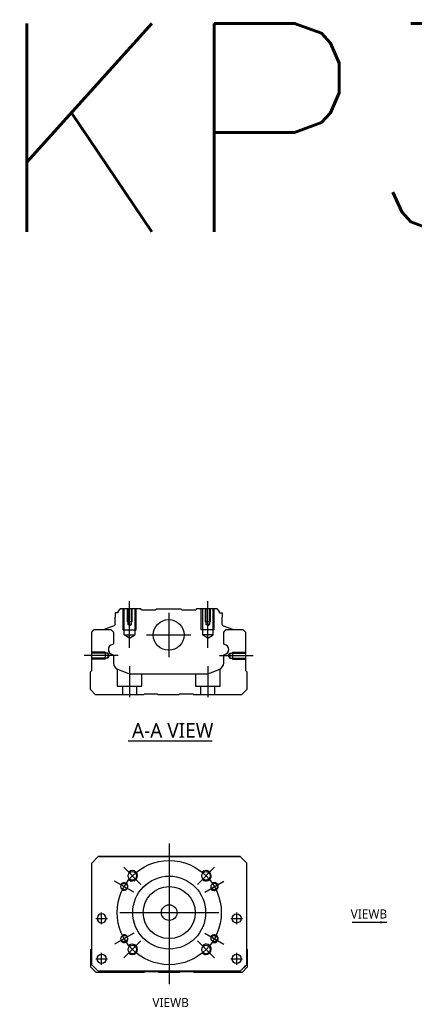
# Model space of a CAD drawing. Header units: millimetres. Extents: x -202 to 3135, y -1537 to 860.
# Tile 13 of 14: x -202 to -51, y -258 to 121. Entities that reach past the tile are written whole.
import ezdxf
from ezdxf.lldxf.tags import DXFTag

# ---------------------------------------------------------------- set-up
doc = ezdxf.new("R2010")
doc.units = ezdxf.units.MM
doc.layers.get('0').update_dxf_attribs({"linetype": 'CONTINUOUS'})
doc.styles.add('CHN', font='msjhbd.ttf')
doc.styles.add('DIM-7', font='SIMPLEX.shx', dxfattribs={"width": 0.7, "bigfont": 'chineset.shx'})
doc.styles.get("Standard").update_dxf_attribs({"font": 'txt.shx', "height": 0.5})
tags = doc.linetypes.add('DASHED', pattern=[25.72, 12.86, -12.86]).pattern_tags.tags
tags[6:7] = [DXFTag(74, 4), DXFTag(75, 0), DXFTag(340, '0'), DXFTag(46, 0.0), DXFTag(50, 0.0), DXFTag(44, 0.0), DXFTag(45, 0.0)]
tags[4:5] = [DXFTag(74, 4), DXFTag(75, 0), DXFTag(340, '0'), DXFTag(46, 0.0), DXFTag(50, 0.0), DXFTag(44, 0.0), DXFTag(45, 0.0)]
doc.dimstyles.new('CNS', dxfattribs={"dimtxt": 3.5, "dimasz": 2.5, "dimexe": 1, "dimexo": 1, "dimgap": 1, "dimtad": 1, "dimdsep": 46, "dimtxsty": 'DIM-7', "dimcen": 0.09, "dimclrd": 4, "dimclre": 4, "dimclrt": 1, "dimadec": 0, "dimazin": 0, "dimtfac": 1, "dimtmove": 0, "dimatfit": 3, "dimfxl": 0, "dimtvp": 0.971429, "dimtolj": 1, "dimarcsym": 0})

msp = doc.modelspace()

# ---------------------------------------------------------------- linework, layer by layer
at = {"linetype": 'Continuous'}
for p, q in [((-163.45, -105.67), (-164.45, -106.67)), ((-155.57, -105.67), (-163.45, -105.67)), ((-155.27, -105.97), (-155.57, -105.67)), ((-149.87, -105.97), (-149.57, -105.67)), ((-149.57, -105.67), (-140.17, -105.67)), ((-139.87, -105.97), (-140.17, -105.67)), ((-134.17, -105.67), (-134.47, -105.97)), ((-126.3, -105.67), (-134.17, -105.67)), ((-125.3, -106.67), (-126.3, -105.67)), ((-165.45, -107.17), (-165.45, -108.87)), ((-164.45, -107.17), (-165.45, -107.17)), ((-165.45, -111.67), (-165.45, -108.87)), ((-164.45, -106.67), (-164.45, -107.17)), ((-155.27, -105.97), (-149.87, -105.97)), ((-139.87, -105.97), (-134.47, -105.97)), ((-125.3, -107.17), (-125.3, -106.67)), ((-125.3, -107.17), (-124.3, -107.17)), ((-124.3, -107.17), (-124.3, -108.87)), ((-124.3, -111.67), (-124.3, -108.87)), ((-165.78, -112.14), (-169.35, -113.43)), ((-123.97, -112.14), (-120.39, -113.43)), ((-174.42, -114.62), (-173.42, -113.62)), ((-174.42, -129.32), (-174.42, -114.62)), ((-173.42, -113.62), (-167.09, -113.62)), ((-169.48, -113.59), (-169.49, -113.62)), ((-167.09, -113.62), (-166.09, -114.62)), ((-166.09, -114.62), (-166.09, -118.9)), ((-123.75, -114.62), (-122.75, -113.62)), ((-123.75, -118.9), (-123.75, -114.62)), ((-122.75, -113.62), (-116.42, -113.62)), ((-120.26, -113.59), (-120.26, -113.62)), ((-116.42, -113.62), (-115.42, -114.62)), ((-115.42, -114.62), (-115.42, -129.32)), ((-166.09, -123.63), (-166.09, -126.45)), ((-123.75, -126.45), (-123.75, -123.63)), ((-174.92, -129.82), (-174.42, -129.32)), ((-174.92, -136.62), (-174.92, -129.82)), ((-164.55, -128.76), (-160.99, -130.24)), ((-159.07, -130.62), (-130.77, -130.62)), ((-128.85, -130.24), (-125.29, -128.76)), ((-115.42, -129.32), (-114.92, -129.82)), ((-114.92, -129.82), (-114.92, -136.62)), ((-172.92, -138.62), (-174.92, -136.62)), ((-154.57, -138.62), (-172.92, -138.62)), ((-154.22, -138.37), (-154.57, -138.62)), ((-149.22, -138.37), (-154.22, -138.37)), ((-148.87, -138.62), (-149.22, -138.37)), ((-140.97, -138.62), (-148.87, -138.62)), ((-140.62, -138.37), (-140.97, -138.62)), ((-135.62, -138.37), (-140.62, -138.37)), ((-135.27, -138.62), (-135.62, -138.37)), ((-116.92, -138.62), (-135.27, -138.62)), ((-114.92, -136.62), (-116.92, -138.62)), ((-174.42, -203.29), (-171.92, -200.79)), ((-171.92, -200.79), (-174.42, -203.29)), ((-174.42, -242.29), (-174.42, -203.29)), ((-171.92, -200.79), (-117.42, -200.79)), ((-117.42, -200.79), (-171.92, -200.79)), ((-117.42, -200.79), (-114.92, -203.29)), ((-114.92, -203.29), (-117.42, -200.79)), ((-114.92, -242.29), (-114.92, -203.29)), ((-174.72, -236.44), (-174.42, -236.15)), ((-174.72, -243.24), (-174.72, -236.44)), ((-114.92, -236.24), (-114.72, -236.44)), ((-114.72, -236.44), (-114.72, -243.24)), ((-172.72, -245.24), (-174.72, -243.24)), ((-174.42, -242.29), (-171.92, -244.79)), ((-171.92, -244.79), (-173.42, -243.29)), ((-154.37, -245.24), (-172.72, -245.24)), ((-171.92, -244.79), (-171.92, -244.79)), ((-117.42, -244.79), (-171.92, -244.79)), ((-117.42, -244.79), (-171.92, -244.79)), ((-154.02, -244.99), (-154.37, -245.24)), ((-149.02, -244.99), (-154.02, -244.99)), ((-148.67, -245.24), (-149.02, -244.99)), ((-140.77, -245.24), (-148.67, -245.24)), ((-140.42, -244.99), (-140.77, -245.24)), ((-135.42, -244.99), (-140.42, -244.99)), ((-135.07, -245.24), (-135.42, -244.99)), ((-116.72, -245.24), (-135.07, -245.24)), ((-117.42, -244.79), (-114.92, -242.29)), ((-114.72, -243.24), (-116.72, -245.24))]:
    msp.add_line(p, q, dxfattribs=at)
at = {"linetype": 'DASHED', "ltscale": 0.1}
for p, q in [((-162.37, -113.67), (-162.37, -105.67)), ((-161.94, -115.67), (-161.94, -105.67)), ((-160.87, -105.67), (-160.87, -110.67)), ((-160.61, -105.67), (-160.61, -111.67)), ((-159.13, -111.67), (-159.13, -105.67)), ((-158.87, -110.67), (-158.87, -105.67)), ((-157.81, -105.67), (-157.81, -115.67)), ((-157.37, -113.67), (-157.37, -105.67)), ((-132.37, -113.67), (-132.37, -105.67)), ((-131.94, -105.67), (-131.94, -115.67)), ((-130.87, -105.67), (-130.87, -110.67)), ((-130.61, -105.67), (-130.61, -111.67)), ((-129.13, -111.67), (-129.13, -105.67)), ((-128.87, -110.67), (-128.87, -105.67)), ((-127.81, -115.67), (-127.81, -105.67)), ((-127.37, -113.67), (-127.37, -105.67)), ((-158.87, -110.67), (-160.87, -110.67)), ((-159.13, -111.67), (-160.61, -111.67)), ((-159.87, -112.1), (-160.61, -111.67)), ((-159.87, -112.1), (-159.13, -111.67)), ((-128.87, -110.67), (-130.87, -110.67)), ((-129.13, -111.67), (-130.61, -111.67)), ((-129.87, -112.1), (-130.61, -111.67)), ((-129.87, -112.1), (-129.13, -111.67)), ((-162.37, -113.67), (-157.37, -113.67)), ((-161.94, -115.67), (-157.81, -115.67)), ((-159.87, -116.86), (-161.94, -115.67)), ((-159.87, -116.86), (-157.81, -115.67)), ((-127.37, -113.67), (-132.37, -113.67)), ((-127.81, -115.67), (-131.94, -115.67)), ((-129.87, -116.86), (-131.94, -115.67)), ((-129.87, -116.86), (-127.81, -115.67)), ((-169.29, -122.32), (-174.29, -122.32)), ((-168.29, -122.61), (-174.29, -122.61)), ((-168.29, -124.63), (-174.29, -124.63)), ((-169.29, -122.32), (-169.29, -124.92)), ((-169.29, -124.7), (-169.29, -124.74)), ((-168.29, -122.61), (-168.29, -124.63)), ((-167.71, -123.62), (-168.29, -122.61)), ((-167.71, -123.62), (-168.29, -124.63)), ((-122, -123.62), (-121.42, -122.61)), ((-122, -123.62), (-121.42, -124.63)), ((-121.42, -122.61), (-121.42, -124.63)), ((-121.42, -122.61), (-115.42, -122.61)), ((-121.42, -124.63), (-115.42, -124.63)), ((-120.42, -122.32), (-120.42, -124.92)), ((-120.42, -122.32), (-115.42, -122.32)), ((-120.42, -124.7), (-120.42, -124.74)), ((-169.29, -124.92), (-174.29, -124.92)), ((-120.42, -124.92), (-115.42, -124.92)), ((-164.62, -128.75), (-164.62, -135.32)), ((-155.12, -135.32), (-155.12, -130.62)), ((-134.62, -130.62), (-134.62, -135.32)), ((-125.12, -135.32), (-125.12, -128.68)), ((-164.62, -135.32), (-155.12, -135.32)), ((-162.62, -135.32), (-162.62, -138.62)), ((-157.12, -138.62), (-157.12, -135.32)), ((-134.62, -135.32), (-125.12, -135.32)), ((-132.62, -135.32), (-132.62, -138.62)), ((-127.12, -138.62), (-127.12, -135.32))]:
    msp.add_line(p, q, dxfattribs=at)
at = {"ltscale": 0.1}
for p, q in [((-159.87, -120.67), (-159.87, -102.67)), ((-129.87, -120.67), (-129.87, -102.67)), ((-125.42, -123.62), (-112.42, -123.62)), ((-159.87, -127.62), (-159.87, -139.62)), ((-129.87, -127.62), (-129.87, -139.62))]:
    msp.add_line(p, q, dxfattribs=at)
at = {"linetype": 'DASHED'}
for p, q in [((-155.27, -105.97), (-155.27, -105.97)), ((-134.47, -105.97), (-134.47, -105.97)), ((-174.42, -203.29), (-174.42, -203.29)), ((-171.92, -200.79), (-171.92, -200.79)), ((-155.45, -200.79), (-157.9, -200.79)), ((-133.9, -200.79), (-131.45, -200.79)), ((-117.42, -200.79), (-117.42, -200.79)), ((-114.92, -203.29), (-114.92, -203.29)), ((-172.36, -224.54), (-172.36, -224.54)), ((-168.86, -224.54), (-168.86, -224.54)), ((-120.48, -224.54), (-120.48, -224.54)), ((-116.98, -224.54), (-116.98, -224.54)), ((-174.42, -227.79), (-174.42, -227.79)), ((-114.92, -227.79), (-114.92, -227.79)), ((-172.36, -240.04), (-172.36, -240.04)), ((-168.86, -240.04), (-168.86, -240.04)), ((-173.42, -243.29), (-173.42, -243.29)), ((-117.42, -244.79), (-114.92, -242.29)), ((-115.92, -243.29), (-117.42, -244.79)), ((-117.42, -244.79), (-117.42, -244.79)), ((-114.92, -242.29), (-115.92, -243.29)), ((-115.92, -243.29), (-115.92, -243.29))]:
    msp.add_line(p, q, dxfattribs=at)
at = {"ltscale": 0.3}
for p, q in [((-144.87, -107.17), (-144.87, -124.17)), ((-153.37, -115.67), (-136.37, -115.67)), ((-144.67, -195.79), (-144.67, -249.79)), ((-155.53, -211.44), (-162.1, -204.86)), ((-133.82, -211.44), (-127.24, -204.86)), ((-158.31, -214.42), (-165.67, -210.17)), ((-131.03, -214.42), (-123.67, -210.17)), ((-170.61, -226.79), (-170.61, -222.29)), ((-170.61, -226.79), (-170.61, -222.29)), ((-163.67, -222.29), (-125.67, -222.29)), ((-118.73, -226.79), (-118.73, -222.29)), ((-118.73, -226.79), (-118.73, -222.29)), ((-158.31, -230.17), (-165.67, -234.42)), ((-131.03, -230.17), (-123.67, -234.42)), ((-155.53, -233.14), (-162.1, -239.72)), ((-133.82, -233.14), (-127.24, -239.72)), ((-170.61, -242.29), (-170.61, -237.79)), ((-170.61, -242.29), (-170.61, -237.79)), ((-118.73, -242.29), (-118.73, -237.79)), ((-118.73, -242.29), (-118.73, -237.79))]:
    msp.add_line(p, q, dxfattribs=at)
for p, q in [((-164.32, -123.62), (-177.32, -123.62)), ((-160.46, -156.27), (-128.22, -156.27)), ((-172.86, -224.54), (-168.36, -224.54)), ((-172.86, -224.54), (-168.36, -224.54)), ((-120.98, -224.54), (-116.48, -224.54)), ((-120.98, -224.54), (-116.48, -224.54)), ((-172.86, -240.04), (-168.36, -240.04)), ((-172.86, -240.04), (-168.36, -240.04)), ((-120.98, -240.04), (-116.48, -240.04)), ((-120.98, -240.04), (-116.48, -240.04))]:
    msp.add_line(p, q)
at = {"linetype": 'Continuous'}
for centre, radius in [((-144.87, -115.67), 5.9), ((-158.81, -208.15), 1.65), ((-130.53, -208.15), 1.65), ((-161.99, -212.29), 1.25), ((-144.67, -222.29), 14), ((-127.35, -212.29), 1.25), ((-144.67, -222.29), 10), ((-144.67, -222.29), 3), ((-118.73, -224.54), 1.75), ((-161.99, -232.29), 1.25), ((-127.35, -232.29), 1.25), ((-158.81, -236.43), 1.65), ((-130.53, -236.43), 1.65), ((-170.61, -240.04), 1.75), ((-118.73, -240.04), 1.75)]:
    msp.add_circle(centre, radius, dxfattribs=at)
at = {"ltscale": 0.3}
msp.add_circle((-144.67, -222.29), 20, dxfattribs=at)
at = {"linetype": 'Continuous', "extrusion": (0, 0, -1)}
msp.add_circle((170.61, -224.54), 1.75, dxfattribs=at)
for centre, radius, start, end in [((165.95, -111.67), 0.5, 180, 250.1017), ((120.46, -113.62), 0.2, 109.8983, 172.0917), ((166.59, -118.9), 0.5, 180, 249.8105), ((123.25, -118.9), 0.5, 290.1895, 0), ((166.59, -123.63), 0.5, 110.1895, 180), ((123.25, -123.63), 0.5, 0, 69.8105)]:
    msp.add_arc(centre, radius, start, end, dxfattribs=at)
at = {"linetype": 'Continuous'}
for centre, radius, start, end in [((-123.8, -111.67), 0.5, 180, 250.1017), ((-169.28, -113.62), 0.2, 109.8983, 172.0917), ((-166.1, -121.27), 1.93, 99.5288, 260.4712), ((-123.74, -121.27), 1.93, 279.5288, 80.4712), ((-163.59, -126.45), 2.5, 180, 247.4572), ((-126.25, -126.45), 2.5, 292.5428, 0), ((-159.07, -125.62), 5, 247.4572, 270), ((-130.77, -125.62), 5, 270, 292.5428)]:
    msp.add_arc(centre, radius, start, end, dxfattribs=at)
for centre, radius, start, end in [((-158.81, -208.15), 2, 227.8658, 135), ((-130.53, -208.15), 2, 225, 137.8658), ((-161.99, -212.29), 1.5, 242.1491, 150), ((-127.35, -212.29), 1.5, 210, 122.1491), ((-161.99, -232.29), 1.5, 210, 117.8509), ((-127.35, -232.29), 1.5, 237.8509, 150), ((-158.81, -236.43), 2, 225, 132.134), ((-130.53, -236.43), 2, 222.1342, 135)]:
    msp.add_arc(centre, radius, start, end)

# ---------------------------------------------------------------- texts
at = {"insert": (-213.09, 119.16), "char_height": 80, "attachment_point": 1}
msp.add_mtext('KP33-S', dxfattribs=at)
at = {"style": 'CHN'}
for s, insert, char_height, attachment_point in [('A-A VIEW', (-158.97, -152.33), 5.6, 4), ('VIEWB', (-61, -224.56), 3.5, 9), ('VIEWB', (-137.11, -258.6), 3.5, 9)]:
    msp.add_mtext(s, dxfattribs=dict(at, insert=insert, char_height=char_height, attachment_point=attachment_point))

# ---------------------------------------------------------------- leaders
msp.add_leader([(-61.14, -226.04), (-74.49, -226.04)], dimstyle='CNS', override={"dimtxt": 7.5, "dimgap": 1, "dimtad": 1, "dimtxsty": 'CHN'})

doc.saveas('drawing.dxf')
